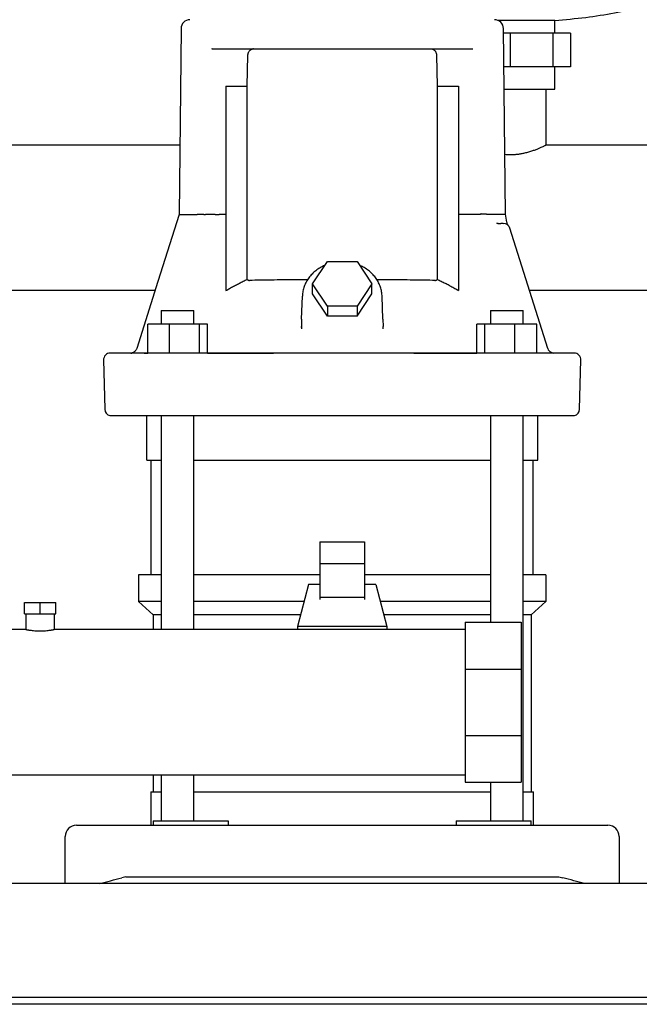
# Model space of a CAD drawing. Header units: millimetres. Extents: x 13 to 1735, y 11 to 955.
# Tile 2 of 6: x 293 to 569, y 11 to 451. Entities that reach past the tile are written whole.
import ezdxf

# ---------------------------------------------------------------- set-up
doc = ezdxf.new("R2010")
doc.units = ezdxf.units.MM

msp = doc.modelspace()

# ---------------------------------------------------------------- linework, layer by layer
at = {"color": 7, "linetype": 'Continuous', "lineweight": 25}
for p, q in [((511.63, 451.12), (506.22, 451.12)), ((531.63, 451.12), (511.63, 451.12)), ((531.63, 445.43), (531.63, 451.12)), ((364.59, 447.48), (363.72, 364.38)), ((509.54, 364.38), (508.67, 447.48)), ((511.63, 445.43), (508.69, 445.43)), ((511.63, 445.43), (511.63, 430.43)), ((530.76, 445.43), (511.63, 445.43)), ((530.76, 445.43), (530.76, 430.43)), ((538.69, 445.43), (530.76, 445.43)), ((538.69, 445.43), (538.69, 430.43)), ((378.57, 438.43), (378.26, 438.33)), ((378.57, 438.43), (494.69, 438.43)), ((494.69, 438.43), (494.96, 438.4)), ((394.21, 421.72), (394.49, 435.52)), ((478.76, 435.52), (479.05, 421.72)), ((511.63, 430.43), (508.85, 430.43)), ((530.76, 430.43), (511.63, 430.43)), ((538.69, 430.43), (530.76, 430.43)), ((531.63, 420.43), (531.63, 430.43)), ((384.63, 421.72), (394.21, 421.72)), ((384.63, 421.72), (384.63, 330.38)), ((394.21, 335.38), (394.21, 421.72)), ((479.05, 421.72), (479.05, 335.38)), ((479.05, 421.72), (488.61, 421.72)), ((488.61, 421.72), (488.61, 330.39)), ((508.95, 420.43), (511.63, 420.43)), ((511.63, 420.43), (531.63, 420.43)), ((527.63, 420.43), (527.63, 395.43)), ((364.04, 395.43), (239.21, 395.43)), ((591.63, 395.43), (527.63, 395.43)), ((374.82, 364.43), (373.58, 364.43)), ((374.82, 364.43), (375.59, 364.43)), ((384.63, 364.43), (381.66, 364.43)), ((491.59, 364.43), (488.61, 364.43)), ((498.43, 364.44), (493.47, 364.43)), ((510.2, 361), (509.53, 364.48)), ((506.17, 360.4), (505.74, 360.49)), ((505.74, 360.49), (506.33, 360.43)), ((506.17, 360.4), (506.33, 360.43)), ((506.33, 360.43), (506.17, 360.4)), ((506.33, 360.43), (507.56, 360.43)), ((508.01, 360.54), (508.6, 360.43)), ((508.01, 360.54), (508.61, 360.43)), ((509.04, 360.4), (509.04, 360.4)), ((510.69, 359.67), (510.71, 359.66)), ((510.69, 359.67), (510.71, 359.66)), ((511.34, 358.65), (511.3, 358.76)), ((511.47, 358.34), (511.34, 358.65)), ((528.47, 304.53), (511.47, 358.34)), ((423.35, 333.39), (429.99, 343.35)), ((429.99, 343.35), (443.27, 343.35)), ((443.27, 343.35), (449.91, 333.39)), ((352.97, 330.43), (250.28, 330.43)), ((429.99, 323.43), (423.35, 333.39)), ((423.35, 328.89), (423.35, 333.39)), ((449.91, 333.39), (443.27, 323.43)), ((449.91, 328.89), (449.91, 333.39)), ((591.63, 330.43), (520.28, 330.43)), ((418.45, 317.56), (418.81, 327.86)), ((429.99, 318.93), (423.35, 328.89)), ((443.27, 318.93), (449.91, 328.89)), ((454.81, 317.56), (454.45, 327.86)), ((355.79, 321.43), (355.79, 315.43)), ((355.79, 321.43), (357.8, 321.43)), ((357.8, 321.43), (370.39, 321.43)), ((370.39, 315.43), (370.39, 321.43)), ((443.27, 323.43), (429.99, 323.43)), ((429.99, 323.43), (429.99, 318.93)), ((443.27, 323.43), (443.27, 318.93)), ((502.87, 321.43), (502.87, 315.43)), ((502.87, 321.43), (515.46, 321.43)), ((515.46, 321.43), (517.47, 321.43)), ((517.47, 315.43), (517.47, 321.43)), ((418.45, 317.56), (418.36, 314.27)), ((443.27, 318.93), (429.99, 318.93)), ((454.81, 317.56), (454.9, 314.27)), ((349.7, 302.48), (349.7, 315.43)), ((359.5, 315.43), (349.7, 315.43)), ((359.5, 302.43), (359.5, 315.43)), ((372.88, 315.43), (359.5, 315.43)), ((372.88, 302.43), (372.88, 315.43)), ((376.47, 315.43), (372.88, 315.43)), ((376.47, 302.43), (376.47, 315.43)), ((418.28, 313.99), (418.36, 314.27)), ((418.28, 313.99), (418.36, 314.27)), ((418.36, 314.27), (418.39, 313.22)), ((454.85, 313.23), (454.9, 314.27)), ((454.85, 313.23), (454.9, 314.27)), ((454.98, 313.99), (454.9, 314.27)), ((496.79, 302.43), (496.78, 315.43)), ((500.37, 315.43), (496.78, 315.43)), ((500.37, 302.43), (500.37, 315.43)), ((513.75, 315.43), (500.37, 315.43)), ((513.75, 302.43), (513.75, 315.43)), ((523.55, 315.43), (513.75, 315.43)), ((523.55, 302.43), (523.55, 315.43)), ((329.98, 299.36), (330.55, 277.36)), ((347.04, 302.43), (332.97, 302.43)), ((342.97, 302.62), (343.04, 302.6)), ((518.89, 302.43), (354.37, 302.43)), ((376.47, 302.43), (405.97, 302.43)), ((468.56, 302.43), (496.79, 302.43)), ((530.87, 302.47), (529.98, 302.75)), ((530.87, 302.47), (530.96, 302.46)), ((542.7, 277.36), (543.28, 299.36)), ((349.28, 254.53), (349.28, 274.53)), ((355.79, 274.53), (355.79, 178.93)), ((370.39, 178.93), (370.39, 274.53)), ((502.87, 274.53), (502.87, 182.18)), ((517.47, 93.43), (517.47, 274.53)), ((523.98, 254.53), (523.98, 274.53)), ((349.28, 254.53), (355.79, 254.53)), ((351.28, 203.43), (351.28, 254.53)), ((370.39, 254.53), (502.87, 254.53)), ((517.47, 254.53), (523.98, 254.53)), ((521.98, 203.43), (521.98, 254.53)), ((426.63, 218.12), (446.63, 218.12)), ((426.63, 218.12), (426.63, 208.23)), ((446.63, 218.12), (446.63, 208.23)), ((426.63, 208.23), (426.63, 193.22)), ((446.63, 208.23), (426.63, 208.23)), ((446.63, 208.23), (446.63, 193.22)), ((345.63, 203.43), (345.63, 191.43)), ((355.79, 203.43), (345.63, 203.43)), ((426.63, 203.43), (370.39, 203.43)), ((502.87, 203.43), (446.63, 203.43)), ((527.63, 203.43), (517.47, 203.43)), ((527.63, 203.43), (527.63, 191.43)), ((421.63, 199.08), (416.63, 180.33)), ((426.63, 199.08), (421.63, 199.08)), ((451.63, 199.08), (446.63, 199.08)), ((451.63, 199.08), (456.63, 180.33)), ((294.63, 185.93), (294.63, 190.93)), ((294.63, 190.93), (301.63, 190.93)), ((301.63, 185.93), (301.63, 190.93)), ((301.63, 190.93), (308.63, 190.93)), ((308.63, 185.93), (308.63, 190.93)), ((355.79, 191.43), (345.63, 191.43)), ((352.13, 185.43), (345.63, 191.43)), ((419.59, 191.43), (370.39, 191.43)), ((446.63, 193.22), (426.63, 193.22)), ((426.63, 193.22), (426.63, 192.27)), ((446.63, 193.22), (446.63, 192.27)), ((502.87, 191.43), (453.67, 191.43)), ((527.63, 191.43), (517.47, 191.43)), ((521.13, 185.43), (527.63, 191.43)), ((294.63, 185.93), (301.63, 185.93)), ((295.28, 185.93), (295.28, 178.93)), ((301.63, 185.93), (308.63, 185.93)), ((307.98, 185.93), (307.98, 178.93)), ((355.79, 185.43), (352.13, 185.43)), ((352.13, 185.43), (352.13, 178.93)), ((417.99, 185.43), (370.39, 185.43)), ((502.87, 185.43), (455.27, 185.43)), ((521.13, 185.43), (517.47, 185.43)), ((521.13, 185.43), (521.13, 106.43)), ((491.63, 182.18), (516.63, 182.18)), ((491.63, 182.18), (491.63, 161.24)), ((516.63, 182.18), (516.63, 161.24)), ((295.28, 178.93), (120.13, 178.93)), ((491.63, 178.93), (307.98, 178.93)), ((456.63, 180.33), (416.63, 180.33)), ((416.63, 180.33), (416.63, 178.93)), ((456.63, 180.33), (456.63, 178.93)), ((491.63, 161.24), (516.63, 161.24)), ((491.63, 161.24), (491.63, 131.63)), ((516.63, 161.24), (516.63, 131.63)), ((491.63, 131.63), (491.63, 110.68)), ((491.63, 131.63), (516.63, 131.63)), ((516.63, 131.63), (516.63, 110.68)), ((119.13, 113.93), (491.63, 113.93)), ((352.13, 113.93), (352.13, 106.43)), ((355.79, 113.93), (355.79, 93.43)), ((370.39, 93.43), (370.39, 113.93)), ((491.63, 110.68), (516.63, 110.68)), ((502.87, 110.68), (502.87, 93.43)), ((351.13, 106.43), (351.13, 91.43)), ((351.13, 106.43), (355.79, 106.43)), ((370.39, 106.43), (436.63, 106.43)), ((436.63, 106.43), (502.87, 106.43)), ((517.47, 106.43), (522.13, 106.43)), ((522.13, 91.43), (522.13, 106.43)), ((352.13, 93.43), (352.13, 91.43)), ((352.13, 93.43), (373.47, 93.43)), ((373.47, 93.43), (385.66, 93.43)), ((385.66, 93.43), (385.66, 91.43)), ((487.6, 93.43), (487.6, 91.43)), ((487.6, 93.43), (499.79, 93.43)), ((499.79, 93.43), (521.13, 93.43)), ((521.13, 91.43), (521.13, 93.43)), ((317.88, 91.43), (338.08, 91.43)), ((338.08, 91.43), (535.18, 91.43)), ((535.18, 91.43), (555.38, 91.43)), ((312.88, 65.43), (312.88, 86.43)), ((560.38, 86.43), (560.38, 65.43)), ((339.88, 68.43), (338.08, 67.96)), ((339.88, 68.43), (533.38, 68.43)), ((533.38, 68.43), (535.18, 67.96)), ((912.88, 65.43), (12.88, 65.43)), ((907.88, 14.43), (17.88, 14.43)), ((907.88, 11.43), (17.88, 11.43))]:
    msp.add_line(p, q, dxfattribs=at)
at = {"color": 7, "linetype": 'Continuous', "lineweight": 25, "flags": 128}
for points in [[(363.72, 364.44), (354.25, 334.47), (344.79, 304.54)], [(540.28, 302.43), (540.11, 302.43), (539.58, 302.43), (538.71, 302.43), (537.48, 302.43), (535.91, 302.43), (534, 302.43), (531.74, 302.43), (529.15, 302.43), (526.22, 302.43)]]:
    msp.add_lwpolyline(points, dxfattribs=at)
at = {"color": 7, "linetype": 'Continuous', "lineweight": 25}
for centre, radius, start, end in [((368.59, 447.43), 4, 90, 179.4), ((504.67, 447.43), 4, 0.6, 90), ((508.6, 357.43), 3, 17.5339, 89.9999), ((531.33, 305.43), 3, 197.5339, 220.8635), ((332.97, 299.43), 3, 90.0005, 181.5), ((540.28, 299.43), 3, 358.5, 89.9995), ((333.55, 277.43), 3, 181.5, 255.1704), ((539.71, 277.43), 3, 284.8351, 358.5), ((317.88, 86.43), 5, 90, 180), ((555.38, 86.43), 5, 0, 90)]:
    msp.add_arc(centre, radius, start, end, dxfattribs=at)
for points, knots in [([(531.63, 451.12), (536.24, 451.52), (545.18, 452.29), (558.09, 454.35), (570.12, 456.97), (581.27, 460.17), (591.56, 463.89), (601.53, 468.29), (611.08, 473.43), (620.08, 479.36), (628.02, 485.69), (634.95, 492.37), (640.9, 499.33), (645.88, 506.49), (649.87, 513.7), (652.93, 520.87), (655.05, 527.93), (656.38, 534.76), (656.55, 539.26), (656.63, 541.43)], [0, 0, 0, 0, 0.082297, 0.159712, 0.232584, 0.301245, 0.366014, 0.427197, 0.495086, 0.558833, 0.618831, 0.675427, 0.729975, 0.781543, 0.830328, 0.876478, 0.920096, 0.961251, 1, 1, 1, 1]), ([(394.49, 435.52), (394.49, 435.57), (394.5, 435.68), (394.51, 435.84), (394.53, 435.99), (394.56, 436.15), (394.59, 436.3), (394.66, 436.56), (394.79, 436.92), (395.03, 437.35), (395.34, 437.73), (395.65, 438), (395.94, 438.17), (396.18, 438.28), (396.45, 438.37), (396.63, 438.4), (396.72, 438.41)], [0, 0, 0, 0, 0.031993, 0.06413, 0.096467, 0.129057, 0.161952, 0.195204, 0.301507, 0.414424, 0.540619, 0.679465, 0.753544, 0.832894, 0.912316, 1, 1, 1, 1]), ([(476.53, 438.41), (476.58, 438.41), (476.68, 438.39), (476.82, 438.36), (476.95, 438.32), (477.11, 438.26), (477.31, 438.17), (477.6, 438), (477.92, 437.73), (478.23, 437.35), (478.47, 436.92), (478.61, 436.54), (478.69, 436.22), (478.73, 435.99), (478.75, 435.76), (478.76, 435.6), (478.76, 435.52)], [0, 0, 0, 0, 0.044895, 0.087728, 0.128504, 0.167227, 0.246546, 0.320651, 0.459519, 0.585767, 0.6987, 0.805092, 0.85474, 0.903656, 0.952016, 1, 1, 1, 1]), ([(509.26, 391.27), (510.04, 391.21), (511.35, 391.1), (513.21, 391.17), (514.77, 391.3), (516.31, 391.52), (517.93, 391.83), (519.65, 392.25), (521.38, 392.78), (522.99, 393.35), (524.37, 393.91), (525.52, 394.41), (526.36, 394.8), (526.94, 395.08), (527.48, 395.35), (527.57, 395.4), (527.63, 395.43)], [0, 0, 0, 0, 0.084846, 0.141483, 0.199237, 0.254645, 0.313536, 0.386777, 0.464429, 0.542739, 0.624945, 0.697227, 0.771356, 0.82943, 0.885069, 1, 1, 1, 1]), ([(364.89, 364.43), (365.53, 364.43), (366.44, 364.43), (368.78, 364.43), (370.2, 364.43), (371.87, 364.43)], [0, 0, 0, 0, 0.5, 0.5, 1, 1, 1, 1]), ([(373.01, 364.43), (372.98, 364.43), (372.9, 364.43), (372.79, 364.43), (372.7, 364.43), (372.61, 364.43), (372.52, 364.43), (372.45, 364.43), (372.38, 364.43), (372.35, 364.43), (372.33, 364.43)], [0, 0, 0, 0, 0.135107, 0.267773, 0.397789, 0.524922, 0.64893, 0.769581, 0.886665, 1, 1, 1, 1]), ([(373.58, 364.43), (373.57, 364.43), (373.53, 364.43), (373.47, 364.43), (373.42, 364.43), (373.37, 364.43), (373.33, 364.43), (373.27, 364.43), (373.19, 364.43), (373.1, 364.43), (373.04, 364.43), (373.01, 364.43)], [0, 0, 0, 0, 0.113606, 0.217617, 0.310579, 0.391453, 0.459552, 0.514572, 0.685732, 0.848184, 1, 1, 1, 1]), ([(379.79, 364.43), (379.51, 364.43), (378.81, 364.43), (377.7, 364.43), (376.58, 364.43), (375.88, 364.43), (375.59, 364.43)], [0, 0, 0, 0, 0.198225, 0.500005, 0.795673, 1, 1, 1, 1]), ([(379.79, 364.43), (380.06, 364.43), (380.36, 364.44), (381, 364.44), (381.33, 364.44), (381.66, 364.43)], [0, 0, 0, 0, 0.5, 0.5, 1, 1, 1, 1]), ([(501.39, 364.43), (501.37, 364.44), (501.33, 364.44), (501.26, 364.45), (501.18, 364.45), (501.1, 364.46), (501.02, 364.46), (500.93, 364.46), (500.84, 364.47), (500.75, 364.47), (500.66, 364.47), (500.57, 364.47), (500.47, 364.47), (500.38, 364.47), (500.29, 364.47), (500.19, 364.47), (500.1, 364.47), (500.01, 364.47), (499.93, 364.47), (499.84, 364.47), (499.75, 364.47), (499.67, 364.47), (499.59, 364.47), (499.51, 364.47), (499.44, 364.47), (499.37, 364.48), (499.3, 364.48), (499.23, 364.48), (499.16, 364.49), (499.1, 364.5), (499.03, 364.5), (498.95, 364.51), (498.87, 364.53), (498.8, 364.53), (498.73, 364.56), (498.68, 364.6), (498.62, 364.62), (498.59, 364.61), (498.56, 364.6), (498.53, 364.57), (498.5, 364.54), (498.46, 364.49), (498.44, 364.46), (498.43, 364.44)], [0, 0, 0, 0, 0.036786, 0.072864, 0.108245, 0.142933, 0.176924, 0.210212, 0.24279, 0.274649, 0.305783, 0.336189, 0.365863, 0.394808, 0.423027, 0.450528, 0.477319, 0.503412, 0.52882, 0.553551, 0.577611, 0.601003, 0.623729, 0.645789, 0.667183, 0.687913, 0.707979, 0.727383, 0.746126, 0.764212, 0.781645, 0.811566, 0.836149, 0.855408, 0.872317, 0.906934, 0.915609, 0.92466, 0.935063, 0.947478, 0.9623, 0.97976, 1, 1, 1, 1]), ([(510.71, 359.66), (510.59, 359.87), (510.36, 360.3), (510.25, 360.76), (510.2, 361)], [0, 0, 0, 0, 0.501344, 1, 1, 1, 1]), ([(508.6, 360.43), (508.58, 360.43), (508.46, 360.43), (508.08, 360.43), (507.82, 360.43), (507.56, 360.43)], [0, 0, 0, 0, 0.5, 0.5, 1, 1, 1, 1]), ([(428.82, 341.6), (428.46, 341.45), (427.38, 341.01), (425.73, 339.99), (423.92, 338.58), (422.34, 336.96), (421.02, 335.17), (419.99, 333.24), (419.27, 331.2), (418.9, 329.4), (418.83, 328.29), (418.81, 327.86)], [0, 0, 0, 0, 0.062293, 0.187495, 0.312505, 0.437186, 0.561395, 0.685012, 0.807976, 0.930315, 1, 1, 1, 1]), ([(454.46, 327.57), (454.44, 327.99), (454.4, 329.11), (454.06, 330.91), (453.39, 332.94), (452.42, 334.86), (451.17, 336.65), (449.66, 338.28), (447.92, 339.71), (446.17, 340.85), (444.94, 341.39), (444.43, 341.61)], [0, 0, 0, 0, 0.070541, 0.189743, 0.308989, 0.428463, 0.548351, 0.66876, 0.789714, 0.911175, 1, 1, 1, 1]), ([(384.63, 330.38), (384.91, 330.55), (385.47, 330.88), (386.32, 331.38), (387.17, 331.86), (388.03, 332.33), (388.9, 332.79), (389.77, 333.25), (390.65, 333.69), (391.53, 334.13), (392.42, 334.55), (393.31, 334.97), (393.91, 335.24), (394.21, 335.38)], [0, 0, 0, 0, 0.090772, 0.181537, 0.272308, 0.363096, 0.45391, 0.544764, 0.635667, 0.726631, 0.817667, 0.908786, 1, 1, 1, 1]), ([(394.21, 335.38), (394.24, 335.35), (394.29, 335.29), (394.38, 335.21), (394.47, 335.15), (394.57, 335.09), (394.69, 335.03), (394.85, 334.97), (395.04, 334.94), (395.17, 334.93), (395.24, 334.93)], [0, 0, 0, 0, 0.0920141, 0.1846888, 0.2784345, 0.3736478, 0.4707074, 0.6416434, 0.8175618, 1, 1, 1, 1]), ([(421.12, 335.21), (419.42, 335.2), (415.71, 335.18), (410.28, 335.14), (404.83, 335.08), (399.7, 335.01), (396.74, 334.96), (395.24, 334.93)], [0, 0, 0, 0, 0.17015, 0.370854, 0.576063, 0.785779, 1, 1, 1, 1]), ([(478.02, 334.93), (476.52, 334.96), (473.56, 335.01), (468.43, 335.08), (462.98, 335.14), (457.54, 335.18), (453.82, 335.2), (452.11, 335.21)], [0, 0, 0, 0, 0.213999, 0.423511, 0.628538, 0.829079, 1, 1, 1, 1]), ([(478.02, 334.93), (478.06, 334.93), (478.14, 334.93), (478.26, 334.95), (478.38, 334.97), (478.49, 335), (478.62, 335.05), (478.76, 335.13), (478.91, 335.24), (479, 335.33), (479.05, 335.38)], [0, 0, 0, 0, 0.1116648, 0.220786, 0.3276891, 0.4327201, 0.536244, 0.6945533, 0.8485509, 1, 1, 1, 1]), ([(479.05, 335.38), (479.35, 335.24), (479.94, 334.97), (480.84, 334.56), (481.72, 334.13), (482.6, 333.7), (483.48, 333.25), (484.35, 332.8), (485.21, 332.34), (486.07, 331.87), (486.92, 331.38), (487.77, 330.89), (488.33, 330.56), (488.61, 330.39)], [0, 0, 0, 0, 0.091212, 0.18233, 0.273366, 0.36433, 0.455233, 0.546087, 0.636902, 0.727689, 0.818461, 0.909227, 1, 1, 1, 1]), ([(344.79, 304.54), (344.71, 304.33), (344.54, 303.89), (344.09, 303.32), (343.52, 302.84), (343.06, 302.67), (342.83, 302.58)], [0, 0, 0, 0, 0.240901, 0.492412, 0.746729, 1, 1, 1, 1]), ([(529.07, 303.48), (529.03, 303.52), (528.85, 303.7), (528.73, 303.93), (528.64, 304.11)], [0, 0, 0, 0, 0.220309, 1, 1, 1, 1]), ([(342.12, 302.45), (342.24, 302.45), (342.55, 302.46), (343.17, 302.53), (343.54, 302.58)], [0, 0, 0, 0, 0.40416, 1, 1, 1, 1]), ([(342.72, 302.54), (342.87, 302.53), (343.18, 302.52), (345.07, 302.5), (347.28, 302.49), (349.14, 302.48), (349.7, 302.48)], [0, 0, 0, 0, 0.290084, 0.580976, 0.873484, 1, 1, 1, 1]), ([(354.37, 302.43), (353.52, 302.43), (352.71, 302.43), (351.19, 302.43), (350.49, 302.43), (349.24, 302.43), (348.67, 302.43), (347.72, 302.43), (347.34, 302.43), (347.04, 302.43)], [0, 0, 0, 0, 0.25, 0.25, 0.5, 0.5, 0.75, 0.75, 1, 1, 1, 1]), ([(526.22, 302.43), (525.92, 302.43), (525.53, 302.43), (524.57, 302.43), (524.01, 302.43), (522.76, 302.43), (522.05, 302.43), (520.54, 302.43), (519.74, 302.43), (518.89, 302.43)], [0, 0, 0, 0, 0.25, 0.25, 0.5, 0.5, 0.75, 0.75, 1, 1, 1, 1]), ([(530.43, 302.57), (530.24, 302.64), (529.86, 302.79), (529.4, 303.11), (529.16, 303.37), (529.07, 303.48)], [0, 0, 0, 0, 0.3647163, 0.7341539, 1, 1, 1, 1]), ([(530.28, 302.64), (530.32, 302.61), (530.5, 302.51), (530.71, 302.51), (530.87, 302.47)], [0, 0, 0, 0, 0.217249, 1, 1, 1, 1]), ([(332.78, 274.53), (332.78, 274.53), (332.79, 274.53), (332.83, 274.53), (332.92, 274.53), (333.05, 274.53), (333.38, 274.53), (334.05, 274.53), (335.4, 274.53), (337.57, 274.53), (341.01, 274.53), (344.82, 274.53), (346.76, 274.53)], [0, 0, 0, 0, 0.022566, 0.056436, 0.098699, 0.146365, 0.175638, 0.313628, 0.436835, 0.560043, 0.77632, 1, 1, 1, 1]), ([(346.76, 274.53), (346.8, 274.53), (346.88, 274.53), (347.02, 274.53), (347.2, 274.53), (347.42, 274.53), (347.68, 274.53), (348.12, 274.53), (348.78, 274.53), (349.58, 274.53), (350.29, 274.53), (350.83, 274.53), (351.4, 274.53), (352, 274.53), (352.62, 274.53), (353.25, 274.53), (353.91, 274.53), (354.35, 274.53), (354.58, 274.53)], [0, 0, 0, 0, 0.028762, 0.062653, 0.101645, 0.145737, 0.194965, 0.249404, 0.367674, 0.499556, 0.561958, 0.624301, 0.686771, 0.749509, 0.812346, 0.874908, 0.937394, 1, 1, 1, 1]), ([(354.58, 274.53), (355.04, 274.53), (356.44, 274.53), (359.29, 274.53), (363.61, 274.53), (369.43, 274.53), (376.79, 274.53), (385.7, 274.53), (396.2, 274.53), (408.31, 274.53), (422.02, 274.53), (436.14, 274.53), (449.74, 274.53), (461.88, 274.53), (472.82, 274.53), (482.56, 274.53), (491.11, 274.53), (498.48, 274.53), (504.69, 274.53), (509.77, 274.53), (513.72, 274.53), (516.57, 274.53), (518.09, 274.53), (518.68, 274.53)], [0, 0, 0, 0, 0.008753, 0.026696, 0.053829, 0.090151, 0.135662, 0.190363, 0.254251, 0.327327, 0.40959, 0.50104, 0.580659, 0.653427, 0.719344, 0.77841, 0.830623, 0.875984, 0.914493, 0.946149, 0.970952, 0.988903, 1, 1, 1, 1]), ([(518.68, 274.53), (518.78, 274.53), (519, 274.53), (519.36, 274.53), (519.77, 274.53), (520.22, 274.53), (520.72, 274.53), (521.45, 274.53), (522.4, 274.53), (523.29, 274.53), (523.97, 274.53), (524.43, 274.53), (524.86, 274.53), (525.26, 274.53), (525.63, 274.53), (525.95, 274.53), (526.25, 274.53), (526.41, 274.53), (526.5, 274.53)], [0, 0, 0, 0, 0.028404, 0.062081, 0.101004, 0.145169, 0.194609, 0.249403, 0.366351, 0.499555, 0.561959, 0.624303, 0.686774, 0.749512, 0.812349, 0.874911, 0.937396, 1, 1, 1, 1]), ([(526.5, 274.53), (526.67, 274.53), (527.02, 274.53), (527.53, 274.53), (528.04, 274.53), (528.53, 274.53), (529.01, 274.53), (529.49, 274.53), (529.95, 274.53), (530.41, 274.53), (530.85, 274.53), (531.29, 274.53), (531.71, 274.53), (532.13, 274.53), (532.53, 274.53), (532.93, 274.53), (533.44, 274.53), (534.49, 274.53), (535.74, 274.53), (536.98, 274.53), (537.76, 274.53), (538.31, 274.53), (538.68, 274.53), (539.02, 274.53), (539.33, 274.53), (539.6, 274.53), (539.83, 274.53), (540.03, 274.53), (540.19, 274.53), (540.32, 274.53), (540.41, 274.53), (540.46, 274.53), (540.47, 274.53), (540.47, 274.53)], [0, 0, 0, 0, 0.019048, 0.038096, 0.057144, 0.076191, 0.095239, 0.114287, 0.133335, 0.152383, 0.17143, 0.190478, 0.209526, 0.228574, 0.247622, 0.266669, 0.285717, 0.324649, 0.42857, 0.499998, 0.571426, 0.60714, 0.642855, 0.678569, 0.714284, 0.749999, 0.785713, 0.821428, 0.857142, 0.892857, 0.928571, 0.964286, 1, 1, 1, 1]), ([(295.28, 178.93), (295.28, 178.93), (295.28, 178.93), (295.29, 178.93), (295.32, 178.93), (295.35, 178.92), (295.39, 178.91), (295.45, 178.9), (295.51, 178.89), (295.58, 178.88), (295.67, 178.86), (295.8, 178.84), (296.02, 178.8), (296.32, 178.75), (296.69, 178.69), (297.24, 178.61), (298.08, 178.5), (299.19, 178.39), (300.39, 178.32), (301.63, 178.3), (302.86, 178.32), (304.07, 178.39), (305.18, 178.5), (306.01, 178.61), (306.56, 178.69), (306.94, 178.75), (307.24, 178.8), (307.49, 178.84), (307.68, 178.88), (307.82, 178.9), (307.91, 178.92), (307.97, 178.93), (307.97, 178.93), (307.98, 178.93)], [0, 0, 0, 0, 0.0119061, 0.023947, 0.0361233, 0.0484358, 0.0608849, 0.0734714, 0.0861959, 0.0990588, 0.1120607, 0.1252022, 0.154879, 0.1875582, 0.2139802, 0.250254, 0.3125975, 0.3750814, 0.4392815, 0.4998892, 0.5605503, 0.6248058, 0.6873818, 0.7498725, 0.7859707, 0.8122981, 0.8451533, 0.8749829, 0.9010832, 0.9266304, 0.9516291, 0.9760839, 1, 1, 1, 1]), ([(328.38, 65.43), (329.9, 65.83), (331.5, 66.25), (334.76, 67.1), (336.43, 67.53), (338.08, 67.96)], [0, 0, 0, 0, 0.5, 0.5, 1, 1, 1, 1]), ([(544.88, 65.43), (543.36, 65.83), (541.76, 66.25), (538.49, 67.1), (536.83, 67.53), (535.18, 67.96)], [0, 0, 0, 0, 0.5, 0.5, 1, 1, 1, 1])]:
    msp.add_open_spline(points, degree=3, knots=knots, dxfattribs=at)
for points in [[(397.03, 438.43), (396.93, 438.43), (396.83, 438.43), (396.72, 438.41)], [(363.72, 364.44), (363.72, 364.43), (363.9, 364.43), (364.27, 364.43)], [(364.27, 364.43), (364.35, 364.43), (364.44, 364.43), (364.54, 364.43)], [(364.54, 364.43), (364.64, 364.43), (364.76, 364.43), (364.89, 364.43)], [(372.33, 364.43), (372.17, 364.43), (372.02, 364.43), (371.87, 364.43)], [(493.47, 364.43), (492.93, 364.43), (492.26, 364.43), (491.59, 364.43)], [(506.62, 364.43), (505.31, 364.43), (503.55, 364.43), (501.39, 364.43)], [(507.68, 364.43), (507.37, 364.43), (507.01, 364.43), (506.62, 364.43)], [(508.58, 364.43), (508.33, 364.43), (508.03, 364.43), (507.68, 364.43)], [(508.98, 364.43), (508.87, 364.43), (508.73, 364.43), (508.58, 364.43)], [(509.54, 364.38), (509.54, 364.43), (509.35, 364.43), (508.98, 364.43)], [(508.6, 360.43), (508.6, 360.43), (508.6, 360.43), (508.6, 360.43)], [(531.3, 302.43), (531.01, 302.43), (530.7, 302.48), (530.43, 302.57)]]:
    msp.add_open_spline(points, degree=3, dxfattribs=at)

doc.saveas('drawing.dxf')
